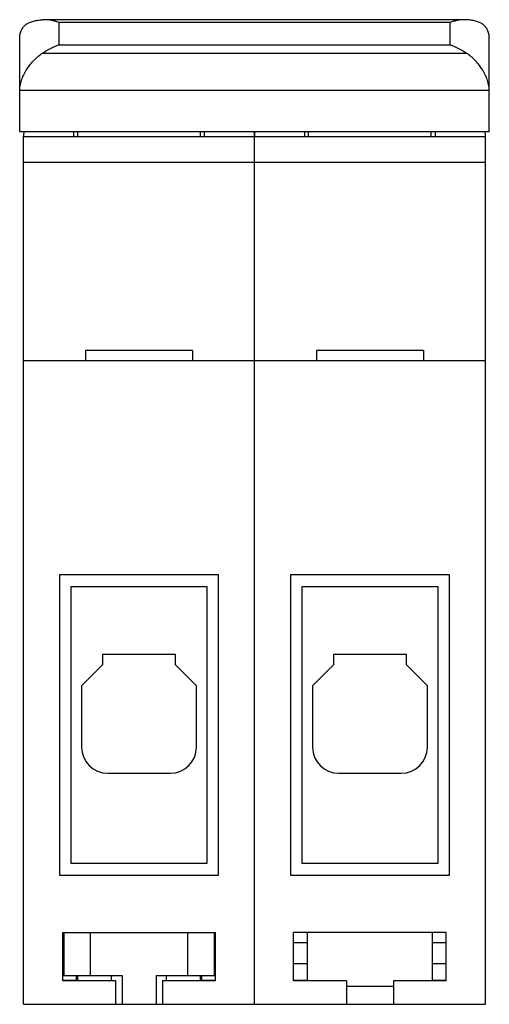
# Model space of a CAD drawing. Header units: millimetres. Extents: x 14.5 to 50.5, y 7.2 to 82.6.
import ezdxf

# ---------------------------------------------------------------- set-up
doc = ezdxf.new("R2010")
doc.units = ezdxf.units.MM
doc.header["$LTSCALE"] = 5.822438
doc.layers.get('0').update_dxf_attribs({"linetype": 'CONTINUOUS'})

msp = doc.modelspace()

# ---------------------------------------------------------------- linework, layer by layer
at = {"color": 7, "linetype": 'Continuous'}
for p, q in [((16.345, 82.602), (16.203, 82.598)), ((48.561, 82.602), (16.345, 82.602)), ((17.453, 82.39), (17.453, 80.682)), ((47.453, 82.39), (17.453, 82.39)), ((47.453, 80.682), (47.453, 82.39)), ((48.703, 82.598), (48.561, 82.602)), ((14.453, 74.019), (14.453, 81.173)), ((50.453, 74.019), (50.453, 81.173)), ((16.203, 80.044), (48.703, 80.044)), ((17.453, 80.682), (47.453, 80.682)), ((50.453, 77.171), (14.453, 77.171)), ((50.453, 74.019), (14.453, 74.019)), ((18.603, 73.661), (18.603, 74.019)), ((18.903, 73.661), (18.903, 74.019)), ((28.303, 73.661), (28.303, 74.019)), ((28.603, 74.019), (28.603, 73.661)), ((36.303, 73.661), (36.303, 74.019)), ((36.603, 73.661), (36.603, 74.019)), ((46.003, 73.661), (46.003, 74.019)), ((46.303, 74.019), (46.303, 73.661)), ((14.753, 7.161), (14.753, 73.661)), ((14.753, 73.661), (50.153, 73.661)), ((32.453, 7.161), (32.453, 73.661)), ((50.153, 7.161), (50.153, 73.661)), ((50.153, 71.661), (14.753, 71.661)), ((19.503, 57.261), (19.503, 56.461)), ((27.703, 57.261), (19.503, 57.261)), ((27.703, 57.261), (27.703, 56.461)), ((37.203, 57.261), (37.203, 56.461)), ((45.403, 57.261), (37.203, 57.261)), ((45.403, 57.261), (45.403, 56.461)), ((50.153, 56.461), (14.753, 56.461)), ((17.503, 40.061), (17.503, 17.061)), ((29.703, 40.061), (17.503, 40.061)), ((29.703, 17.061), (29.703, 40.061)), ((47.403, 40.061), (35.203, 40.061)), ((35.203, 40.061), (35.203, 17.061)), ((47.403, 17.061), (47.403, 40.061)), ((18.403, 17.961), (18.403, 39.161)), ((18.403, 39.161), (28.803, 39.161)), ((28.803, 39.161), (28.803, 17.961)), ((36.103, 39.161), (46.503, 39.161)), ((36.103, 17.961), (36.103, 39.161)), ((46.503, 39.161), (46.503, 17.961)), ((20.803, 33.961), (20.803, 33.161)), ((26.403, 33.961), (20.803, 33.961)), ((26.403, 33.161), (26.403, 33.961)), ((44.103, 33.961), (38.503, 33.961)), ((38.503, 33.961), (38.503, 33.161)), ((44.103, 33.161), (44.103, 33.961)), ((20.803, 33.161), (19.203, 31.561)), ((28.003, 31.561), (26.403, 33.161)), ((38.503, 33.161), (36.903, 31.561)), ((45.703, 31.561), (44.103, 33.161)), ((19.203, 31.561), (19.203, 26.861)), ((28.003, 26.861), (28.003, 31.561)), ((36.903, 31.561), (36.903, 26.861)), ((45.703, 26.861), (45.703, 31.561)), ((21.203, 24.861), (26.003, 24.861)), ((38.903, 24.861), (43.703, 24.861)), ((28.803, 17.961), (18.403, 17.961)), ((46.503, 17.961), (36.103, 17.961)), ((17.503, 17.061), (29.703, 17.061)), ((35.203, 17.061), (47.403, 17.061)), ((17.753, 12.661), (29.453, 12.661)), ((17.753, 8.961), (17.753, 12.661)), ((17.853, 9.361), (17.853, 12.661)), ((19.853, 12.661), (19.853, 9.361)), ((27.353, 9.361), (27.353, 12.661)), ((29.353, 12.661), (29.353, 9.361)), ((29.453, 8.961), (29.453, 12.661)), ((47.153, 12.661), (35.453, 12.661)), ((35.453, 8.961), (35.453, 12.661)), ((36.503, 8.961), (36.503, 12.661)), ((46.103, 8.961), (46.103, 12.661)), ((47.153, 8.961), (47.153, 12.661)), ((36.503, 11.861), (35.453, 11.861)), ((47.153, 11.861), (46.103, 11.861)), ((36.503, 10.251), (35.453, 10.251)), ((47.153, 10.251), (46.103, 10.251)), ((17.753, 9.361), (22.303, 9.361)), ((18.803, 8.961), (18.803, 9.361)), ((18.853, 9.361), (18.853, 8.961)), ((18.909, 8.961), (18.909, 9.361)), ((21.503, 8.961), (21.503, 9.361)), ((22.303, 9.361), (22.303, 7.161)), ((24.903, 9.361), (29.453, 9.361)), ((24.903, 9.361), (24.903, 7.161)), ((25.703, 8.961), (25.703, 9.361)), ((28.297, 9.361), (28.297, 8.961)), ((28.353, 9.361), (28.353, 8.961)), ((28.403, 8.961), (28.403, 9.361)), ((18.803, 8.995), (17.753, 8.995)), ((21.803, 8.961), (17.753, 8.961)), ((21.803, 8.961), (21.803, 7.161)), ((29.453, 8.961), (25.403, 8.961)), ((25.403, 8.961), (25.403, 7.161)), ((29.453, 8.995), (28.403, 8.995)), ((36.503, 8.995), (35.453, 8.995)), ((39.503, 8.961), (35.453, 8.961)), ((39.503, 8.961), (39.503, 7.161)), ((43.103, 8.536), (39.503, 8.536)), ((47.153, 8.961), (43.103, 8.961)), ((43.103, 8.961), (43.103, 7.161)), ((47.153, 8.995), (46.103, 8.995)), ((14.753, 7.161), (50.153, 7.161))]:
    msp.add_line(p, q, dxfattribs=at)
for centre, radius, start, end in [((18.553, 73.661), 3.8, 175.02312, 180), ((28.653, 73.661), 3.8, 0, 4.97652), ((36.253, 73.661), 3.8, 175.02312, 180), ((46.353, 73.661), 3.8, 0, 4.97652), ((21.203, 26.861), 2, 180, 270), ((26.003, 26.861), 2, 270, 360), ((38.903, 26.861), 2, 180, 270), ((43.703, 26.861), 2, 270, 360)]:
    msp.add_arc(centre, radius, start, end, dxfattribs=at)
for points, knots in [([(14.453, 81.173), (14.453, 81.287), (14.468, 81.456), (14.526, 81.667), (14.585, 81.809), (14.659, 81.939), (14.747, 82.056), (14.848, 82.16), (14.999, 82.282), (15.219, 82.404), (15.517, 82.505), (15.849, 82.569), (16.082, 82.59), (16.203, 82.598)], [0, 0, 0, 0, 0.13474, 0.197577, 0.257876, 0.316221, 0.373314, 0.429838, 0.486476, 0.602255, 0.724691, 0.856617, 1, 1, 1, 1]), ([(17.453, 82.39), (17.361, 82.423), (17.177, 82.482), (16.81, 82.57), (16.529, 82.602), (16.345, 82.602)], [0, 0, 0, 0, 0.258899, 0.511787, 1, 1, 1, 1]), ([(48.561, 82.602), (48.376, 82.602), (48.096, 82.57), (47.729, 82.482), (47.545, 82.423), (47.453, 82.39)], [0, 0, 0, 0, 0.488209, 0.7411, 1, 1, 1, 1]), ([(50.453, 81.173), (50.453, 81.287), (50.437, 81.456), (50.379, 81.667), (50.321, 81.809), (50.247, 81.939), (50.159, 82.056), (50.058, 82.16), (49.907, 82.282), (49.687, 82.404), (49.388, 82.505), (49.057, 82.569), (48.824, 82.59), (48.703, 82.598)], [0, 0, 0, 0, 0.134735, 0.197572, 0.25787, 0.316215, 0.373304, 0.429819, 0.486452, 0.602249, 0.724698, 0.856621, 1, 1, 1, 1]), ([(14.453, 77.171), (14.453, 77.296), (14.479, 77.558), (14.582, 77.95), (14.744, 78.347), (14.956, 78.736), (15.212, 79.109), (15.457, 79.399), (15.67, 79.616), (15.895, 79.821), (16.076, 79.96), (16.203, 80.044)], [0, 0, 0, 0, 0.10818, 0.22515, 0.348738, 0.476594, 0.606768, 0.737845, 0.803481, 0.869111, 1, 1, 1, 1]), ([(16.203, 80.044), (16.403, 80.176), (16.807, 80.415), (17.237, 80.605), (17.453, 80.682)], [0, 0, 0, 0, 0.510461, 1, 1, 1, 1]), ([(47.453, 80.682), (47.669, 80.605), (48.099, 80.415), (48.503, 80.176), (48.703, 80.044)], [0, 0, 0, 0, 0.489534, 1, 1, 1, 1]), ([(50.453, 77.171), (50.453, 77.296), (50.427, 77.558), (50.323, 77.95), (50.162, 78.347), (49.949, 78.736), (49.694, 79.109), (49.449, 79.399), (49.236, 79.616), (49.011, 79.821), (48.829, 79.96), (48.703, 80.044)], [0, 0, 0, 0, 0.108189, 0.225167, 0.348752, 0.476605, 0.606779, 0.737854, 0.803487, 0.869113, 1, 1, 1, 1])]:
    msp.add_open_spline(points, degree=3, knots=knots, dxfattribs=at)

doc.saveas('drawing.dxf')
